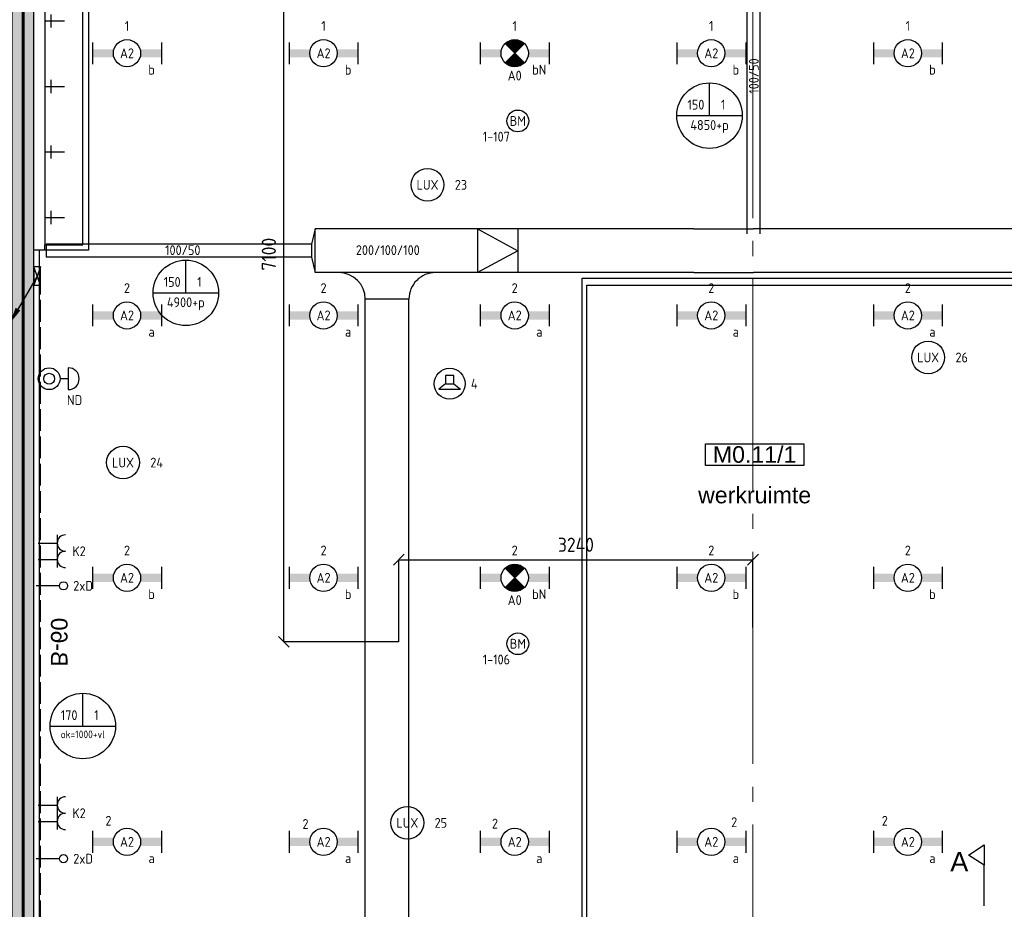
# Model space of a CAD drawing. Header units: millimetres. Extents: x -38031 to 123247, y -16330 to 129979.
# Tile 148 of 235: x 10146 to 19161, y 47643 to 55793. Entities that reach past the tile are written whole.
import ezdxf
from ezdxf.enums import TextEntityAlignment as Align

# ---------------------------------------------------------------- set-up
doc = ezdxf.new("R2010")
doc.units = ezdxf.units.MM
doc.header["$LTSCALE"] = 50
for name, pattern in [('E_GOOT3', [5, 4, -1]), ('HIDDEN', [9.525, 6.35, -3.175]), ('PHANTOM', [63.5, 31.75, -6.35, 6.35, -6.35, 6.35, -6.35]), ('STYLE_11', [5, 3.888855, -0.416718, 0.277786, -0.416641])]:
    doc.linetypes.add(name, pattern=pattern)
for name, color, linetype in [('AB$1A---_ATTRIB035', 8, 'Continuous'), ('AL$1A---_ALGEMEEN', 8, 'Continuous'), ('AL------_MAATVOERING', 2, 'Continuous'), ('AM$1A---_ARCERING', 8, 'Continuous'), ('AT$1A---_TEKST100', 8, 'Continuous'), ('BOUWKUNDIG', 8, 'Continuous'), ('brandscheiding', 5, 'HIDDEN'), ('EB6511--_ATTRIB', 2, 'Continuous'), ('EL6131--_KG', 3, 'Continuous'), ('EL6131--_WG', 3, 'Continuous'), ('EL6222--', 3, 'Continuous'), ('EL6311--', 3, 'Continuous'), ('EL6311--_meetgegevens LUX-waarden', 3, 'Continuous'), ('EL6311--NV', 7, 'Continuous'), ('EL6421--', 3, 'Continuous'), ('EL6441--', 3, 'Continuous'), ('EL6511--', 3, 'Continuous'), ('EM6131--', 1, 'Continuous'), ('Kastenscheiding', 4, 'PHANTOM'), ('lengte voedingskabels', 3, 'Continuous')]:
    doc.layers.add(name, color=color, linetype=linetype)
doc.layers.add('stramien', color=1, linetype='STYLE_11', lineweight=15)
doc.styles.add('Arial', font='ARIAL.TTF')
doc.styles.add('BURO-018', font='iso.shx', dxfattribs={"height": 90})
doc.styles.add('NORATT', font='iso.shx')
doc.styles.get("Standard").update_dxf_attribs({"font": 'iso.shx'})
doc.dimstyles.new('STABICAD', dxfattribs={"dimscale": 100, "dimtxt": 1.3, "dimasz": 1, "dimexe": 0, "dimexo": 0, "dimgap": 1.5, "dimtad": 0, "dimdec": 0, "dimrnd": 10, "dimzin": 0, "dimdsep": 46, "dimtxsty": 'Standard', "dimblk1": 'OBLIQUE', "dimblk2": 'OBLIQUE', "dimsah": 1, "dimcen": -3, "dimclrd": 1, "dimclre": 1, "dimclrt": 1, "dimadec": 0, "dimazin": 0, "dimtfac": 1, "dimtdec": 0, "dimtofl": 0, "dimtmove": 2, "dimatfit": 3, "dimfxl": 0, "dimtvp": 1.055556, "dimtolj": 1, "dimtzin": 0, "dimarcsym": 0})

# ---------------------------------------------------------------- blocks, each defined once
blk = doc.blocks.new('111410A')
at = {"color": 0, "linetype": 'Continuous'}
for p, q in [((-2, 6.5), (2, 6.5)), ((0, 6.5), (0, 5))]:
    blk.add_line(p, q, dxfattribs=at)
for radius in [2, 1]:
    blk.add_circle((0, 3), radius, dxfattribs=at)
blk.add_arc((0, 6.5), 2, 0, 180, dxfattribs=at)
at = {"color": 0, "linetype": 'Continuous', "style": 'BURO-018'}
for tag, p in [('E_SLET1', (0, 10.5)), ('E_GROEP', (0, 0)), ('E_GKAST', (0, 0))]:
    blk.add_attdef(tag, text='', height=1.8, dxfattribs=at).set_placement(p, align=Align.MIDDLE)
at = {"color": 0, "linetype": 'Continuous', "style": 'BURO-018', "flags": 1}
for tag in ['E_MATCODE', 'E_SGROEP']:
    blk.add_attdef(tag, text='', height=1.8, dxfattribs=at).set_placement((0, 0), align=Align.MIDDLE)
blk = doc.blocks.new('_Oblique')
at = {"color": 0, "linetype": 'ByBlock', "lineweight": -2}
blk.add_line((-0.5, -0.5), (0.5, 0.5), dxfattribs=at)
blk = doc.blocks.new('*D47')
at = {"layer": 'AL------_MAATVOERING', "color": 1, "lineweight": -2}
for p, q in [((13617.5, 57195), (12564.1, 57195)), ((12564.1, 50093.4), (12564.1, 57195)), ((13617.5, 50093.4), (12564.1, 50093.4))]:
    blk.add_line(p, q, dxfattribs=at)
at = {"layer": 'AL------_MAATVOERING', "color": 1, "lineweight": -2, "xscale": 100, "yscale": 100, "zscale": 100}
for p, rotation in [((12564.1, 57195), 90), ((12564.1, 50093.4), 270)]:
    blk.add_blockref('_Oblique', p, dxfattribs=dict(at, rotation=rotation))
at = {"layer": 'AL------_MAATVOERING', "color": 1, "insert": (12426.9, 53644.2), "char_height": 130, "attachment_point": 5, "rotation": 90}
blk.add_mtext('\\A1;7100', dxfattribs=at)
blk = doc.blocks.new('*D50')
at = {"layer": 'AL------_MAATVOERING', "color": 1, "lineweight": -2}
for p, q in [((13617.5, 50093.4), (13617.5, 50845.1)), ((13617.5, 50845.1), (16860, 50845.1)), ((16860, 50223.4), (16860, 50845.1))]:
    blk.add_line(p, q, dxfattribs=at)
at = {"layer": 'AL------_MAATVOERING', "color": 1, "lineweight": -2, "xscale": 100, "yscale": 100, "zscale": 100, "rotation": 180}
blk.add_blockref('_Oblique', (13617.5, 50845.1), dxfattribs=at)
at = {"layer": 'AL------_MAATVOERING', "color": 1, "lineweight": -2, "xscale": 100, "yscale": 100, "zscale": 100}
blk.add_blockref('_Oblique', (16860, 50845.1), dxfattribs=at)
at = {"layer": 'AL------_MAATVOERING', "color": 1, "insert": (15238.7, 50982.3), "char_height": 130, "attachment_point": 5}
blk.add_mtext('\\A1;3240', dxfattribs=at)
blk = doc.blocks.new('E00126')
at = {"color": 0, "linetype": 'Continuous'}
for p, q in [((-3, 4.5), (3, 4.5)), ((-1.5, 1), (-1.5, 4.5)), ((1.5, 1), (1.5, 4.5))]:
    blk.add_line(p, q, dxfattribs=at)
for centre in [(-1.5, 6), (1.5, 6)]:
    blk.add_arc(centre, 1.5, 180, 0, dxfattribs=at)
at = {"color": 0, "linetype": 'Continuous', "style": 'BURO-018'}
for tag, p in [('E_GKAST', (0, 11.5)), ('E_GROEP', (0, 8.5)), ('E_SGROEP', (4.5, 8.5))]:
    blk.add_attdef(tag, text='', height=1.8, dxfattribs=at).set_placement(p, align=Align.MIDDLE)
at = {"color": 0, "linetype": 'Continuous', "style": 'BURO-018', "flags": 1}
for tag, p in [('E_VERMCODE', (13, 8.5)), ('E_MATCODE', (0, 0))]:
    blk.add_attdef(tag, text='', height=1.8, dxfattribs=at).set_placement(p, align=Align.MIDDLE)
blk = doc.blocks.new('E00112')
at = {"color": 0, "linetype": 'Continuous'}
for p, q in [((0, 1), (-1, 1)), ((-1, 1), (-1, 0)), ((-1, 0), (0, 1)), ((-1, 1), (0, 0)), ((0, 0), (0, 1)), ((-1, 0), (0, 0))]:
    blk.add_line(p, q, dxfattribs=at)
blk = doc.blocks.new('E00098')
at = {"color": 0, "linetype": 'Continuous'}
blk.add_line((0, 0), (-5, -8.66), dxfattribs=at)
blk.add_lwpolyline([(-5, -8.66, 0, 1, 0), (-3.5, -6.06, 1, 1, 0)], format="xyseb", dxfattribs=at)
blk = doc.blocks.new('1115B6630')
at = {"color": 0}
for p, q in [((-6.3, 2), (-6.3, -2)), ((6.3, 2), (6.3, -2))]:
    blk.add_line(p, q, dxfattribs=at)
at = {"color": 0, "linetype": 'Continuous'}
blk.add_circle((0, 0), 2.5, dxfattribs=at)
at = {"color": 0}
for points in [[(-2.5, 0.75), (-6.3, 0.75), (-2.5, -0.75), (-6.3, -0.75)], [(2.5, 0.75), (6.3, 0.75), (2.5, -0.75), (6.3, -0.75)]]:
    blk.add_solid(points, dxfattribs=at)
at = {"color": 0, "linetype": 'Continuous', "style": 'BURO-018'}
for tag, p in [('E_GKAST', (0, 8)), ('E_GROEP', (0, 5)), ('E_SGROEP', (4.5, 5)), ('E_ARMCODE', (0, 0)), ('E_SLET', (4.5, -3))]:
    blk.add_attdef(tag, text='', height=1.8, dxfattribs=at).set_placement(p, align=Align.MIDDLE)
blk = doc.blocks.new('E00103')
at = {"color": 0, "linetype": 'Continuous'}
for p, q in [((0, 6), (0, 12)), ((-6, 6), (6, 6))]:
    blk.add_line(p, q, dxfattribs=at)
blk.add_circle((0, 6), 6, dxfattribs=at)
at = {"color": 0, "linetype": 'Continuous', "style": 'BURO-018'}
for tag, p in [('E_TEXT1', (-2.5, 8)), ('E_TEXT3', (2.5, 8)), ('E_TEXT6', (0, 4))]:
    blk.add_attdef(tag, text='', height=1.8, dxfattribs=at).set_placement(p, align=Align.MIDDLE)
blk = doc.blocks.new('E00018')
at = {"color": 0, "linetype": 'Continuous'}
for p, q in [((-1.77, -1.77), (1.77, 1.77)), ((1.77, -1.77), (-1.77, 1.77))]:
    blk.add_line(p, q, dxfattribs=at)
at = {"color": 0, "linetype": 'Continuous', "const_width": 2.5}
for points in [[(-0.88, 0.88, -0.198912), (0, 1.25, -0.198912), (0.88, 0.88, -1)], [(-0.88, -0.88, 0.198912), (0, -1.25, 0.198912), (0.88, -0.88, 1)]]:
    blk.add_lwpolyline(points, format="xyb", dxfattribs=at)
blk = doc.blocks.new('1115B6630-NO1')
at = {"color": 0}
for p, q in [((-6.3, 2), (-6.3, -2)), ((6.3, 2), (6.3, -2))]:
    blk.add_line(p, q, dxfattribs=at)
at = {"color": 0, "linetype": 'Continuous'}
blk.add_circle((0, 0), 2.5, dxfattribs=at)
at = {"color": 0}
for points in [[(-2.5, 0.75), (-6.3, 0.75), (-2.5, -0.75), (-6.3, -0.75)], [(2.5, 0.75), (6.3, 0.75), (2.5, -0.75), (6.3, -0.75)]]:
    blk.add_solid(points, dxfattribs=at)
at = {"color": 0, "zscale": 50}
blk.add_blockref('E00018', (0, 0), dxfattribs=at)
at = {"color": 0, "linetype": 'Continuous', "style": 'BURO-018'}
for tag, p in [('E_GKAST', (0, 8)), ('E_GROEP', (0, 5)), ('E_SGROEP', (4.5, 5)), ('E_ARMCODE', (0, 0)), ('E_SLET', (4.5, -3))]:
    blk.add_attdef(tag, text='', height=1.8, dxfattribs=at).set_placement(p, align=Align.MIDDLE)
blk = doc.blocks.new('E00123')
at = {"color": 0, "linetype": 'Continuous'}
blk.add_circle((0, 0), 2, dxfattribs=at)
at = {"color": 0, "linetype": 'Continuous', "style": 'BURO-018'}
for tag, p in [('E_TEXT1', (0, 4.5)), ('E_TEXT2', (0, 0))]:
    blk.add_attdef(tag, text='', height=1.8, dxfattribs=at).set_placement(p, align=Align.MIDDLE)
at = {"color": 0, "linetype": 'Continuous', "style": 'BURO-018', "flags": 1}
blk.add_attdef('E_MATCODE', (0, 0), '', height=1.8, dxfattribs=at)
blk = doc.blocks.new('E-GK-GTC-1903C')
at = {"color": 0, "linetype": 'Continuous'}
for p, q in [((-0.5, 200), (0.5, 200)), ((-0.5, -200), (0.5, -200))]:
    blk.add_line(p, q, dxfattribs=at)
blk = doc.blocks.new('E-GK-GTC-783C')
at = {"color": 0, "linetype": 'Continuous'}
for p, q in [((-0.5, 60), (0.5, 60)), ((-0.5, -60), (0.5, -60))]:
    blk.add_line(p, q, dxfattribs=at)
blk = doc.blocks.new('E-GK-END-78')
at = {"color": 0, "linetype": 'Continuous'}
blk.add_line((0, 60), (0, -60), dxfattribs=at)
blk = doc.blocks.new('E-GK-VLP-1907823')
at = {"color": 0, "linetype": 'Continuous'}
for p, q in [((0, 200), (0, -200)), ((35, 60), (0, 200)), ((35, -60), (35, 60)), ((0, -200), (35, -60))]:
    blk.add_line(p, q, dxfattribs=at)
blk = doc.blocks.new('E00139')
at = {"color": 0, "linetype": 'Continuous'}
blk.add_line((0, 5.25), (0, 1), dxfattribs=at)
blk.add_circle((0, 6), 0.75, dxfattribs=at)
at = {"color": 7, "style": 'BURO-018'}
for tag, p in [('E_COMMENT1', (0, 12)), ('E_DCOM1', (0, 9))]:
    blk.add_attdef(tag, text='', height=1.8, dxfattribs=at).set_placement(p, align=Align.MIDDLE)
at = {"color": 0, "style": 'BURO-018'}
blk.add_attdef('E_TEXT1', text='', height=1.8, dxfattribs=at).set_placement((2.5, 6), align=Align.MIDDLE)
at = {"color": 0, "linetype": 'Continuous', "style": 'BURO-018', "flags": 1}
blk.add_attdef('E_MATCODE', text='', height=1.8, dxfattribs=at).set_placement((0, 0), align=Align.MIDDLE)
blk = doc.blocks.new('E00497')
at = {"color": 0}
for p, q in [((0, 0.75), (1, 2)), ((1, -2), (1, 2)), ((0, 0.75), (-1.5, 0.75)), ((0, -0.75), (0, 0.75)), ((-1.5, -0.75), (0, -0.75)), ((0, -0.75), (1, -2))]:
    blk.add_line(p, q, dxfattribs=at)
blk.add_line((-1.5, 0.75), (-1.5, -0.75))
blk.add_circle((0, 0), 2.84, dxfattribs=at)
at = {"color": 0, "linetype": 'Continuous', "style": 'BURO-018'}
blk.add_attdef('E_TEXT1', text='', height=1.8, dxfattribs=at).set_placement((0, 4.5), align=Align.MIDDLE)
at = {"color": 0, "linetype": 'Continuous', "style": 'BURO-018', "flags": 1}
blk.add_attdef('E_MATCODE', text='', height=1.8, dxfattribs=at).set_placement((0, 0), align=Align.MIDDLE)
blk = doc.blocks.new('E-GK-AH-190F3F3F3')
at = {"color": 0, "linetype": 'Continuous'}
blk.add_line((-200, 243), (200, 243), dxfattribs=at)
for centre, start, end in [((-443, 243), 270, 0), ((443, 243), 180, 270)]:
    blk.add_arc(centre, 243, start, end, dxfattribs=at)
blk = doc.blocks.new('Group-18')
at = {"layer": 'AL$1A---_ALGEMEEN', "color": 0}
blk.add_lwpolyline([(-27676, 29549.8), (-46036, 29549.8), (-46036, 8749.8), (-40206, 8749.8), (-40206, 18249.8), (-27676, 18249.8), (-27676, 29549.8)], dxfattribs=at)
blk = doc.blocks.new('kraan koud')
at = {"layer": 'AL$1A---_ALGEMEEN', "color": 0}
for p, q in [((0, 0), (0, -180)), ((-60.4, -59.9), (59.6, -59.9))]:
    blk.add_line(p, q, dxfattribs=at)
blk = doc.blocks.new('wastrog 2400')
at = {"color": 0}
blk.add_wipeout([(-1200, -100), (1200, -100), (1200, -500), (-1200, -500)], dxfattribs=at).dxf.layer = 'AL$1A---_ALGEMEEN'
at = {"layer": 'AL$1A---_ALGEMEEN', "color": 0}
blk.add_lwpolyline([(-1200, -100), (1200, -100), (1200, -500), (-1200, -500)], close=True, dxfattribs=at)
at = {"color": 0}
blk.add_wipeout([(-1200, 0), (1200, 0), (1200, -100), (-1200, -100)], dxfattribs=at).dxf.layer = 'AL$1A---_ALGEMEEN'
at = {"layer": 'AL$1A---_ALGEMEEN', "color": 0}
blk.add_lwpolyline([(-1200, 0), (1200, 0), (1200, -100), (-1200, -100)], close=True, dxfattribs=at)
at = {"color": 0}
blk.add_wipeout([(-1200, -100), (-1150, -100), (-1150, -450), (-800, -450), (310, -450), (1000, -450), (1150, -450), (1150, -100), (1200, -100), (1200, -450), (1200, -500), (1150, -500), (1000, -500), (310, -500), (-800, -500), (-1150, -500), (-1200, -500), (-1200, -450)], dxfattribs=at).dxf.layer = 'AL$1A---_ALGEMEEN'
at = {"layer": 'AL$1A---_ALGEMEEN', "color": 0}
blk.add_lwpolyline([(-1200, -100), (-1150, -100), (-1150, -450), (-800, -450), (310, -450), (1000, -450), (1150, -450), (1150, -100), (1200, -100), (1200, -450), (1200, -500), (1150, -500), (1000, -500), (310, -500), (-800, -500), (-1150, -500), (-1200, -500), (-1200, -450)], close=True, dxfattribs=at)
for p in [(-899.2, -100), (-299.2, -100), (300.8, -100), (900.8, -100)]:
    blk.add_blockref('kraan koud', p, dxfattribs=at)
blk = doc.blocks.new('ruimtenummer')
at = {"layer": 'AL$1A---_ALGEMEEN', "color": 0, "flags": 1}
for tag, p in [('peil', (-450, -397.1)), ('onderdeel', (-450, -669.8))]:
    blk.add_attdef(tag, p, '', height=151.5, dxfattribs=at)
at = {"color": 0}
blk.add_wipeout([(-450, 100), (450, 100), (450, -100), (-450, -100)], dxfattribs=at).dxf.layer = 'AL$1A---_ALGEMEEN'
at = {"layer": 'AL$1A---_ALGEMEEN', "color": 0}
blk.add_lwpolyline([(-450, 100), (450, 100), (450, -100), (-450, -100)], close=True, dxfattribs=at)
at = {"layer": 'AL$1A---_ALGEMEEN', "color": 0, "style": 'Arial'}
blk.add_attdef('ruimtenummer', text='', height=151.5, dxfattribs=at).set_placement((0, 78), align=Align.TOP_CENTER)
blk = doc.blocks.new('tekst 12 pts')
at = {"layer": 'AL$1A---_ALGEMEEN', "color": 0, "style": 'Arial'}
blk.add_attdef('naam_ruimte', text='', height=151.5, dxfattribs=at).set_placement((0, -41.1), align=Align.TOP_CENTER)
at = {"layer": 'AL$1A---_ALGEMEEN', "color": 0, "flags": 1}
for tag, p in [('oppervlakte', (-264.6, -1003)), ('stramiennummer', (-264.6, -1275.7))]:
    blk.add_attdef(tag, p, '', height=151.5, dxfattribs=at)
blk = doc.blocks.new('txt-brandw.60')
at = {"color": 0}
blk.add_wipeout([(-223.3, -118.5), (223.3, -118.5), (223.3, 124.9), (-223.3, 124.9)], dxfattribs=at).dxf.layer = 'AL$1A---_ALGEMEEN'
at = {"layer": 'AT$1A---_TEKST100', "insert": (0, -112.2), "char_height": 151.525, "attachment_point": 8, "line_spacing_factor": 0.967741, "style": 'Arial'}
blk.add_mtext('{\\C256;\\lB-60}', dxfattribs=at)
blk = doc.blocks.new('Group-153')
at = {"layer": 'AL$1A---_ALGEMEEN', "color": 0}
blk.add_lwpolyline([(-37383.6, 19100.7), (-37383.6, 19472.6), (-37528.6, 19562.9), (-37383.6, 19657.3), (-37383.6, 19472.6)], dxfattribs=at)
at = {"layer": 'AL$1A---_ALGEMEEN', "color": 0, "flags": 1}
for tag in ['peil', 'onderdeel']:
    blk.add_attdef(tag, (-37694.3, 19100.7), '', height=0.2, dxfattribs=at)
at = {"layer": 'AT$1A---_TEKST100', "insert": (-37694.3, 19415.9), "char_height": 176.779, "attachment_point": 7, "line_spacing_factor": 0.967741, "style": 'Arial'}
blk.add_mtext('{\\C256;\\lA}', dxfattribs=at)
blk = doc.blocks.new('200254 W 210 11-06-2007')
at = {"layer": 'AL$1A---_ALGEMEEN'}
for name in ['Group-18', 'Group-153']:
    blk.add_blockref(name, (20162, 3587.4), dxfattribs=at)
ref = blk.add_blockref('tekst 12 pts', (-19324, 26567), dxfattribs=at)
ref.add_attrib('naam_ruimte', 'werkruimte', dxfattribs={"layer": 'AB$1A---_ATTRIB035', "height": 151.52, "style": 'Arial'}).set_placement((-19324, 26525.9), align=Align.TOP_CENTER)
at = {"layer": 'AL$1A---_ALGEMEEN', "rotation": 90}
blk.add_blockref('wastrog 2400', (-25924, 29892.3), dxfattribs=at)
at = {"layer": 'AL$1A---_ALGEMEEN'}
ref = blk.add_blockref('ruimtenummer', (-19324, 26819.6), dxfattribs=at)
ref.add_attrib('ruimtenummer', 'M0.11/1', dxfattribs={"layer": 'AB$1A---_ATTRIB035', "height": 151.52, "style": 'Arial'}).set_placement((-19324, 26897.6), align=Align.TOP_CENTER)
at = {"layer": 'AL$1A---_ALGEMEEN', "xscale": -1, "rotation": 270}
blk.add_blockref('txt-brandw.60', (-25657.1, 25102.4), dxfattribs=at)
at = {"layer": 'AM$1A---_ARCERING', "linetype": 'Continuous', "lineweight": 0}
blk.add_hatch(color=256, dxfattribs=at).paths.add_polyline_path([(-26124, 21182.6), (-26124, 11137.7), (-26374, 11137.7), (-26374, 4171.7), (-26174, 4171.7), (-26174, 4313.4), (-23424, 4313.4), (-23424, 4513.4), (-26174, 4513.4), (-26174, 10687.7), (-25924, 10687.7), (-25924, 33642.4), (-26124, 33642.4), (-26124, 32432.5), (-26374, 32432.5), (-26374, 31982.5), (-26124, 31982.5), (-26124, 21632.6), (-26374, 21632.6), (-26374, 21182.6)])
at = {"layer": 'AL$1A---_ALGEMEEN'}
blk.add_lwpolyline([(-26124, 21182.6), (-26124, 11137.7), (-26374, 11137.7), (-26374, 4171.7), (-26174, 4171.7), (-26174, 4313.4), (-23424, 4313.4), (-23424, 4513.4), (-26174, 4513.4), (-26174, 10687.7), (-25924, 10687.7), (-25924, 33642.4), (-26124, 33642.4), (-26124, 32432.5), (-26374, 32432.5), (-26374, 31982.5), (-26124, 31982.5), (-26124, 21632.6), (-26374, 21632.6), (-26374, 21182.6)], close=True, dxfattribs=at)
at = {"layer": 'stramien', "ltscale": 10}
blk.add_line((-19339, -41013.6), (-19339, 36216.4), dxfattribs=at)
blk = doc.blocks.new('080101-lux')
at = {"color": 0, "linetype": 'Continuous'}
blk.add_circle((0, 0), 3, dxfattribs=at)
at = {"color": 0, "linetype": 'Continuous', "style": 'BURO-018'}
blk.add_attdef('E_TEXT', text='', height=1.8, dxfattribs=at).set_placement((0, 0), align=Align.MIDDLE)
at = {"color": 0, "linetype": 'Continuous', "style": 'BURO-018', "flags": 1}
for tag, p in [('E_ID', (0, 0)), ('E_NUMMER', (0, -5))]:
    blk.add_attdef(tag, p, '', height=1.8, dxfattribs=at)
at = {"color": 0, "linetype": 'Continuous', "style": 'BURO-018'}
blk.add_attdef('E_KODE', text='', height=1.8, dxfattribs=at).set_placement((5, 0), align=Align.MIDDLE_LEFT)

msp = doc.modelspace()

# ---------------------------------------------------------------- block references
at = {"layer": 'BOUWKUNDIG'}
msp.add_blockref('200254 W 210 11-06-2007', (36199, 24987.6), dxfattribs=at)

# ---------------------------------------------------------------- next in the draw order: linework, layer by layer
at = {"layer": 'brandscheiding', "const_width": 30}
msp.add_lwpolyline([(10177.2, 29399.4), (10177.2, 58682.4), (65540.9, 58682.4), (65540.9, 46231.3)], dxfattribs=at)
at = {"layer": 'EL6131--_KG'}
for p, q in [((14338.1, 53875.6), (14338.1, 53475.6)), ((14338.1, 53875.6), (14706.1, 53675.6)), ((14706.1, 53875.6), (14706.1, 53475.6)), ((14706.1, 53675.6), (14338.1, 53475.6))]:
    msp.add_line(p, q, dxfattribs=at)
at = {"layer": 'EL6131--_WG', "linetype": 'E_GOOT3'}
for p, q in [((10275, 37274.8), (10275, 53529)), ((10335, 53529), (10275, 53529)), ((10335, 37274.8), (10335, 53529))]:
    msp.add_line(p, q, dxfattribs=at)
at = {"layer": 'Kastenscheiding'}
msp.add_line((10177.2, 18459.4), (10177.2, 59644.7), dxfattribs=at)
at = {"layer": 'lengte voedingskabels'}
for points in [[(16355.5, 29537.4), (16355.5, 29891.1), (15297.3, 29891.1), (15297.3, 53424.2), (28463.2, 53424.2), (28463.2, 47477.3), (35044.4, 47477.3), (35044.4, 53907.3), (29080.3, 53907.3), (29080.3, 58315.2), (30174, 58315.2)], [(16413, 29535), (16413, 29940.1), (15338.1, 29940.1), (15338.1, 53359.3), (28391.3, 53359.3), (28391.3, 47384), (35104.7, 47384), (35104.7, 49432.6), (44425.8, 49432.6), (44425.8, 53437.3), (52392.8, 53437.3), (52392.8, 55410)]]:
    msp.add_lwpolyline(points, dxfattribs=at)

# ---------------------------------------------------------------- next in the draw order: block references
at = {"layer": 'EL6131--_KG'}
for name, p, xscale, rotation in [('E-GK-GTC-783C', (16866.1, 55349.7), 3039.127254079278, 89.99999999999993), ('E-GK-GTC-1903C', (13179.7, 53675.6), 656.4586958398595, 180), ('E-GK-GTC-1903C', (14914.4, 53675.6), 2809.82122819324, 179.9999999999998), ('E-GK-GTC-1903C', (22438.3, 53675.6), 11144.32594998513, 180), ('E-GK-GTC-783C', (11602.6, 53675.6), 2429.522588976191, 180), ('E-GK-GTC-1903C', (13509.5, 42924.8), 20615.73978698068, 89.99999999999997)]:
    msp.add_blockref(name, p, dxfattribs=dict(at, xscale=xscale, rotation=rotation))
at = {"layer": 'EL6131--_KG', "rotation": 180}
for name, p in [('E-GK-VLP-1907823', (12851.7, 53675.6)), ('E-GK-AH-190F3F3F3', (13509.5, 53475.6))]:
    msp.add_blockref(name, p, dxfattribs=at)
at = {"layer": 'EL6131--_KG', "xscale": 546.7888954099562}
msp.add_blockref('E-GK-GTC-1903C', (16592.7, 53675.6), dxfattribs=at)
at = {"layer": 'EL6131--_KG'}
msp.add_blockref('E-GK-END-78', (10387.8, 53675.6), dxfattribs=at)
at = {"layer": 'EL6131--_WG', "xscale": 60, "yscale": 170, "zscale": 60, "rotation": 180}
msp.add_blockref('E00112', (10275, 53529), dxfattribs=at)
at = {"layer": 'EL6131--_WG', "color": 1, "linetype": 'E_GOOT3'}
ref = msp.add_blockref('E00103', (10723.4, 49021.3), dxfattribs=dict(at, xscale=50, yscale=50, zscale=50))
ref.add_attrib('E_TEXT1', '170', dxfattribs={"layer": '0', "color": 1, "linetype": 'Continuous', "height": 90, "style": 'BURO-018'}).set_placement((10598.4, 49421.3), align=Align.MIDDLE)
ref.add_attrib('E_TEXT3', '1', dxfattribs={"layer": '0', "color": 1, "linetype": 'Continuous', "height": 90, "style": 'BURO-018'}).set_placement((10848.4, 49421.3), align=Align.MIDDLE)
ref.add_attrib('E_TEXT6', 'ok=1000+vl', dxfattribs={"layer": '0', "color": 1, "linetype": 'Continuous', "height": 70, "style": 'BURO-018'}).set_placement((10723.4, 49245.1), align=Align.MIDDLE)
at = {"layer": 'EL6222--', "xscale": 50, "yscale": 50, "zscale": 50, "rotation": 270}
msp.add_blockref('111410A', (10265.5, 52503.4), dxfattribs=at)
at = {"layer": 'EL6222--'}
ref = msp.add_blockref('E00126', (10264.1, 50923.2), dxfattribs=dict(at, xscale=50, yscale=50, zscale=50, rotation=270))
ref.add_attrib('E_GROEP', 'K2', dxfattribs={"layer": '0', "color": 1, "linetype": 'Continuous', "height": 90, "style": 'BURO-018'}).set_placement((10689.1, 50923.2), align=Align.MIDDLE)
ref = msp.add_blockref('E00126', (10264.1, 48523.2), dxfattribs=dict(at, xscale=50, yscale=50, zscale=50, rotation=270))
ref.add_attrib('E_GROEP', 'K2', dxfattribs={"layer": '0', "color": 1, "linetype": 'Continuous', "height": 90, "style": 'BURO-018'}).set_placement((10689.1, 48523.2), align=Align.MIDDLE)
at = {"layer": 'EL6311--'}
ref = msp.add_blockref('1115B6630', (11128, 55484.7), dxfattribs=dict(at, xscale=50, yscale=50, zscale=50))
ref.add_attrib('E_ARMCODE', 'A2', dxfattribs={"layer": '0', "color": 1, "linetype": 'Continuous', "height": 90, "style": 'BURO-018'}).set_placement((11128, 55484.7), align=Align.MIDDLE)
ref.add_attrib('E_SLET', 'b', dxfattribs={"layer": '0', "color": 1, "linetype": 'Continuous', "height": 90, "style": 'BURO-018'}).set_placement((11353, 55334.7), align=Align.MIDDLE)
ref.add_attrib('E_GROEP', '1', dxfattribs={"layer": '0', "color": 1, "linetype": 'Continuous', "height": 90, "style": 'BURO-018'}).set_placement((11128, 55734.7), align=Align.MIDDLE)
ref = msp.add_blockref('1115B6630', (12928, 55484.7), dxfattribs=dict(at, xscale=50, yscale=50, zscale=50))
ref.add_attrib('E_ARMCODE', 'A2', dxfattribs={"layer": '0', "color": 1, "linetype": 'Continuous', "height": 90, "style": 'BURO-018'}).set_placement((12928, 55484.7), align=Align.MIDDLE)
ref.add_attrib('E_SLET', 'b', dxfattribs={"layer": '0', "color": 1, "linetype": 'Continuous', "height": 90, "style": 'BURO-018'}).set_placement((13153, 55334.7), align=Align.MIDDLE)
ref.add_attrib('E_GROEP', '1', dxfattribs={"layer": '0', "color": 1, "linetype": 'Continuous', "height": 90, "style": 'BURO-018'}).set_placement((12928, 55734.7), align=Align.MIDDLE)
ref = msp.add_blockref('1115B6630', (16478, 55484.7), dxfattribs=dict(at, xscale=50, yscale=50, zscale=50))
ref.add_attrib('E_ARMCODE', 'A2', dxfattribs={"layer": '0', "color": 1, "linetype": 'Continuous', "height": 90, "style": 'BURO-018'}).set_placement((16478, 55484.7), align=Align.MIDDLE)
ref.add_attrib('E_SLET', 'b', dxfattribs={"layer": '0', "color": 1, "linetype": 'Continuous', "height": 90, "style": 'BURO-018'}).set_placement((16703, 55334.7), align=Align.MIDDLE)
ref.add_attrib('E_GROEP', '1', dxfattribs={"layer": '0', "color": 1, "linetype": 'Continuous', "height": 90, "style": 'BURO-018'}).set_placement((16478, 55734.7), align=Align.MIDDLE)
ref = msp.add_blockref('1115B6630', (18278, 55484.7), dxfattribs=dict(at, xscale=50, yscale=50, zscale=50))
ref.add_attrib('E_ARMCODE', 'A2', dxfattribs={"layer": '0', "color": 1, "linetype": 'Continuous', "height": 90, "style": 'BURO-018'}).set_placement((18278, 55484.7), align=Align.MIDDLE)
ref.add_attrib('E_SLET', 'b', dxfattribs={"layer": '0', "color": 1, "linetype": 'Continuous', "height": 90, "style": 'BURO-018'}).set_placement((18503, 55334.7), align=Align.MIDDLE)
ref.add_attrib('E_GROEP', '1', dxfattribs={"layer": '0', "color": 1, "linetype": 'Continuous', "height": 90, "style": 'BURO-018'}).set_placement((18278, 55734.7), align=Align.MIDDLE)
ref = msp.add_blockref('1115B6630', (11128, 53083.4), dxfattribs=dict(at, xscale=50, yscale=50, zscale=50))
ref.add_attrib('E_ARMCODE', 'A2', dxfattribs={"layer": '0', "color": 1, "linetype": 'Continuous', "height": 90, "style": 'BURO-018'}).set_placement((11128, 53083.4), align=Align.MIDDLE)
ref.add_attrib('E_SLET', 'a', dxfattribs={"layer": '0', "color": 1, "linetype": 'Continuous', "height": 90, "style": 'BURO-018'}).set_placement((11353, 52933.4), align=Align.MIDDLE)
ref.add_attrib('E_GROEP', '2', dxfattribs={"layer": '0', "color": 1, "linetype": 'Continuous', "height": 90, "style": 'BURO-018'}).set_placement((11128, 53333.4), align=Align.MIDDLE)
ref = msp.add_blockref('1115B6630', (12928, 53083.4), dxfattribs=dict(at, xscale=50, yscale=50, zscale=50))
ref.add_attrib('E_ARMCODE', 'A2', dxfattribs={"layer": '0', "color": 1, "linetype": 'Continuous', "height": 90, "style": 'BURO-018'}).set_placement((12928, 53083.4), align=Align.MIDDLE)
ref.add_attrib('E_SLET', 'a', dxfattribs={"layer": '0', "color": 1, "linetype": 'Continuous', "height": 90, "style": 'BURO-018'}).set_placement((13153, 52933.4), align=Align.MIDDLE)
ref.add_attrib('E_GROEP', '2', dxfattribs={"layer": '0', "color": 1, "linetype": 'Continuous', "height": 90, "style": 'BURO-018'}).set_placement((12928, 53333.4), align=Align.MIDDLE)
ref = msp.add_blockref('1115B6630', (14678, 53083.4), dxfattribs=dict(at, xscale=50, yscale=50, zscale=50))
ref.add_attrib('E_ARMCODE', 'A2', dxfattribs={"layer": '0', "color": 1, "linetype": 'Continuous', "height": 90, "style": 'BURO-018'}).set_placement((14678, 53083.4), align=Align.MIDDLE)
ref.add_attrib('E_SLET', 'a', dxfattribs={"layer": '0', "color": 1, "linetype": 'Continuous', "height": 90, "style": 'BURO-018'}).set_placement((14903, 52933.4), align=Align.MIDDLE)
ref.add_attrib('E_GROEP', '2', dxfattribs={"layer": '0', "color": 1, "linetype": 'Continuous', "height": 90, "style": 'BURO-018'}).set_placement((14678, 53333.4), align=Align.MIDDLE)
ref = msp.add_blockref('1115B6630', (16478, 53083.4), dxfattribs=dict(at, xscale=50, yscale=50, zscale=50))
ref.add_attrib('E_ARMCODE', 'A2', dxfattribs={"layer": '0', "color": 1, "linetype": 'Continuous', "height": 90, "style": 'BURO-018'}).set_placement((16478, 53083.4), align=Align.MIDDLE)
ref.add_attrib('E_SLET', 'a', dxfattribs={"layer": '0', "color": 1, "linetype": 'Continuous', "height": 90, "style": 'BURO-018'}).set_placement((16703, 52933.4), align=Align.MIDDLE)
ref.add_attrib('E_GROEP', '2', dxfattribs={"layer": '0', "color": 1, "linetype": 'Continuous', "height": 90, "style": 'BURO-018'}).set_placement((16478, 53333.4), align=Align.MIDDLE)
ref = msp.add_blockref('1115B6630', (18278, 53083.4), dxfattribs=dict(at, xscale=50, yscale=50, zscale=50))
ref.add_attrib('E_ARMCODE', 'A2', dxfattribs={"layer": '0', "color": 1, "linetype": 'Continuous', "height": 90, "style": 'BURO-018'}).set_placement((18278, 53083.4), align=Align.MIDDLE)
ref.add_attrib('E_SLET', 'a', dxfattribs={"layer": '0', "color": 1, "linetype": 'Continuous', "height": 90, "style": 'BURO-018'}).set_placement((18503, 52933.4), align=Align.MIDDLE)
ref.add_attrib('E_GROEP', '2', dxfattribs={"layer": '0', "color": 1, "linetype": 'Continuous', "height": 90, "style": 'BURO-018'}).set_placement((18278, 53333.4), align=Align.MIDDLE)
ref = msp.add_blockref('1115B6630', (11128, 50679.9), dxfattribs=dict(at, xscale=50, yscale=50, zscale=50))
ref.add_attrib('E_ARMCODE', 'A2', dxfattribs={"layer": '0', "color": 1, "linetype": 'Continuous', "height": 90, "style": 'BURO-018'}).set_placement((11128, 50679.9), align=Align.MIDDLE)
ref.add_attrib('E_SLET', 'b', dxfattribs={"layer": '0', "color": 1, "linetype": 'Continuous', "height": 90, "style": 'BURO-018'}).set_placement((11353, 50529.9), align=Align.MIDDLE)
ref.add_attrib('E_GROEP', '2', dxfattribs={"layer": '0', "color": 1, "linetype": 'Continuous', "height": 90, "style": 'BURO-018'}).set_placement((11128, 50929.9), align=Align.MIDDLE)
ref = msp.add_blockref('1115B6630', (12928, 50679.9), dxfattribs=dict(at, xscale=50, yscale=50, zscale=50))
ref.add_attrib('E_ARMCODE', 'A2', dxfattribs={"layer": '0', "color": 1, "linetype": 'Continuous', "height": 90, "style": 'BURO-018'}).set_placement((12928, 50679.9), align=Align.MIDDLE)
ref.add_attrib('E_SLET', 'b', dxfattribs={"layer": '0', "color": 1, "linetype": 'Continuous', "height": 90, "style": 'BURO-018'}).set_placement((13153, 50529.9), align=Align.MIDDLE)
ref.add_attrib('E_GROEP', '2', dxfattribs={"layer": '0', "color": 1, "linetype": 'Continuous', "height": 90, "style": 'BURO-018'}).set_placement((12928, 50929.9), align=Align.MIDDLE)
ref = msp.add_blockref('1115B6630', (16478, 50679.9), dxfattribs=dict(at, xscale=50, yscale=50, zscale=50))
ref.add_attrib('E_ARMCODE', 'A2', dxfattribs={"layer": '0', "color": 1, "linetype": 'Continuous', "height": 90, "style": 'BURO-018'}).set_placement((16478, 50679.9), align=Align.MIDDLE)
ref.add_attrib('E_SLET', 'b', dxfattribs={"layer": '0', "color": 1, "linetype": 'Continuous', "height": 90, "style": 'BURO-018'}).set_placement((16703, 50529.9), align=Align.MIDDLE)
ref.add_attrib('E_GROEP', '2', dxfattribs={"layer": '0', "color": 1, "linetype": 'Continuous', "height": 90, "style": 'BURO-018'}).set_placement((16478, 50929.9), align=Align.MIDDLE)
ref = msp.add_blockref('1115B6630', (18278, 50679.9), dxfattribs=dict(at, xscale=50, yscale=50, zscale=50))
ref.add_attrib('E_ARMCODE', 'A2', dxfattribs={"layer": '0', "color": 1, "linetype": 'Continuous', "height": 90, "style": 'BURO-018'}).set_placement((18278, 50679.9), align=Align.MIDDLE)
ref.add_attrib('E_SLET', 'b', dxfattribs={"layer": '0', "color": 1, "linetype": 'Continuous', "height": 90, "style": 'BURO-018'}).set_placement((18503, 50529.9), align=Align.MIDDLE)
ref.add_attrib('E_GROEP', '2', dxfattribs={"layer": '0', "color": 1, "linetype": 'Continuous', "height": 90, "style": 'BURO-018'}).set_placement((18278, 50929.9), align=Align.MIDDLE)
ref = msp.add_blockref('1115B6630', (11128, 48260.6), dxfattribs=dict(at, xscale=50, yscale=50, zscale=50))
ref.add_attrib('E_ARMCODE', 'A2', dxfattribs={"layer": '0', "color": 1, "linetype": 'Continuous', "height": 90, "style": 'BURO-018'}).set_placement((11128, 48260.6), align=Align.MIDDLE)
ref.add_attrib('E_SLET', 'a', dxfattribs={"layer": '0', "color": 1, "linetype": 'Continuous', "height": 90, "style": 'BURO-018'}).set_placement((11353, 48110.6), align=Align.MIDDLE)
ref.add_attrib('E_GROEP', '2', dxfattribs={"layer": '0', "color": 1, "linetype": 'Continuous', "height": 90, "style": 'BURO-018'}).set_placement((10958.3, 48453.8), align=Align.MIDDLE)
ref = msp.add_blockref('1115B6630', (18278, 48260.6), dxfattribs=dict(at, xscale=50, yscale=50, zscale=50))
ref.add_attrib('E_ARMCODE', 'A2', dxfattribs={"layer": '0', "color": 1, "linetype": 'Continuous', "height": 90, "style": 'BURO-018'}).set_placement((18278, 48260.6), align=Align.MIDDLE)
ref.add_attrib('E_SLET', 'a', dxfattribs={"layer": '0', "color": 1, "linetype": 'Continuous', "height": 90, "style": 'BURO-018'}).set_placement((18503, 48110.6), align=Align.MIDDLE)
ref.add_attrib('E_GROEP', '2', dxfattribs={"layer": '0', "color": 1, "linetype": 'Continuous', "height": 90, "style": 'BURO-018'}).set_placement((18067, 48453.4), align=Align.MIDDLE)
ref = msp.add_blockref('1115B6630', (12928, 48260.6), dxfattribs=dict(at, xscale=50, yscale=50, zscale=50))
ref.add_attrib('E_ARMCODE', 'A2', dxfattribs={"layer": '0', "color": 1, "linetype": 'Continuous', "height": 90, "style": 'BURO-018'}).set_placement((12928, 48260.6), align=Align.MIDDLE)
ref.add_attrib('E_SLET', 'a', dxfattribs={"layer": '0', "color": 1, "linetype": 'Continuous', "height": 90, "style": 'BURO-018'}).set_placement((13153, 48110.6), align=Align.MIDDLE)
ref.add_attrib('E_GROEP', '2', dxfattribs={"layer": '0', "color": 1, "linetype": 'Continuous', "height": 90, "style": 'BURO-018'}).set_placement((12762.5, 48424.4), align=Align.MIDDLE)
ref = msp.add_blockref('1115B6630', (14678, 48260.6), dxfattribs=dict(at, xscale=50, yscale=50, zscale=50))
ref.add_attrib('E_ARMCODE', 'A2', dxfattribs={"layer": '0', "color": 1, "linetype": 'Continuous', "height": 90, "style": 'BURO-018'}).set_placement((14678, 48260.6), align=Align.MIDDLE)
ref.add_attrib('E_SLET', 'a', dxfattribs={"layer": '0', "color": 1, "linetype": 'Continuous', "height": 90, "style": 'BURO-018'}).set_placement((14903, 48110.6), align=Align.MIDDLE)
ref.add_attrib('E_GROEP', '2', dxfattribs={"layer": '0', "color": 1, "linetype": 'Continuous', "height": 90, "style": 'BURO-018'}).set_placement((14497, 48427.8), align=Align.MIDDLE)
ref = msp.add_blockref('1115B6630', (16478, 48260.6), dxfattribs=dict(at, xscale=50, yscale=50, zscale=50))
ref.add_attrib('E_ARMCODE', 'A2', dxfattribs={"layer": '0', "color": 1, "linetype": 'Continuous', "height": 90, "style": 'BURO-018'}).set_placement((16478, 48260.6), align=Align.MIDDLE)
ref.add_attrib('E_SLET', 'a', dxfattribs={"layer": '0', "color": 1, "linetype": 'Continuous', "height": 90, "style": 'BURO-018'}).set_placement((16703, 48110.6), align=Align.MIDDLE)
ref.add_attrib('E_GROEP', '2', dxfattribs={"layer": '0', "color": 1, "linetype": 'Continuous', "height": 90, "style": 'BURO-018'}).set_placement((16687.7, 48440.3), align=Align.MIDDLE)
at = {"layer": 'EL6311--_meetgegevens LUX-waarden'}
ref = msp.add_blockref('080101-lux', (13880, 54279.6), dxfattribs=dict(at, xscale=50, yscale=50, zscale=50))
ref.add_attrib('E_TEXT', 'LUX', dxfattribs={"layer": '0', "color": 1, "linetype": 'Continuous', "height": 90, "style": 'BURO-018'}).set_placement((13880, 54279.6), align=Align.MIDDLE)
ref.add_attrib('E_KODE', '23', dxfattribs={"layer": '0', "color": 1, "linetype": 'Continuous', "height": 90, "style": 'BURO-018'}).set_placement((14130, 54279.6), align=Align.MIDDLE_LEFT)
ref = msp.add_blockref('080101-lux', (18464.2, 52698.2), dxfattribs=dict(at, xscale=50, yscale=50, zscale=50))
ref.add_attrib('E_TEXT', 'LUX', dxfattribs={"layer": '0', "color": 1, "linetype": 'Continuous', "height": 90, "style": 'BURO-018'}).set_placement((18464.2, 52698.2), align=Align.MIDDLE)
ref.add_attrib('E_KODE', '26', dxfattribs={"layer": '0', "color": 1, "linetype": 'Continuous', "height": 90, "style": 'BURO-018'}).set_placement((18714.2, 52698.2), align=Align.MIDDLE_LEFT)
ref = msp.add_blockref('080101-lux', (11091.8, 51735.2), dxfattribs=dict(at, xscale=50, yscale=50, zscale=50))
ref.add_attrib('E_TEXT', 'LUX', dxfattribs={"layer": '0', "color": 1, "linetype": 'Continuous', "height": 90, "style": 'BURO-018'}).set_placement((11091.8, 51735.2), align=Align.MIDDLE)
ref.add_attrib('E_KODE', '24', dxfattribs={"layer": '0', "color": 1, "linetype": 'Continuous', "height": 90, "style": 'BURO-018'}).set_placement((11341.8, 51735.2), align=Align.MIDDLE_LEFT)
ref = msp.add_blockref('080101-lux', (13695.1, 48434.8), dxfattribs=dict(at, xscale=50, yscale=50, zscale=50))
ref.add_attrib('E_TEXT', 'LUX', dxfattribs={"layer": '0', "color": 1, "linetype": 'Continuous', "height": 90, "style": 'BURO-018'}).set_placement((13695.1, 48434.8), align=Align.MIDDLE)
ref.add_attrib('E_KODE', '25', dxfattribs={"layer": '0', "color": 1, "linetype": 'Continuous', "height": 90, "style": 'BURO-018'}).set_placement((13945.1, 48434.8), align=Align.MIDDLE_LEFT)
at = {"layer": 'EL6311--NV'}
ref = msp.add_blockref('1115B6630-NO1', (14678, 55484.7), dxfattribs=dict(at, xscale=50, yscale=50, zscale=50))
ref.add_attrib('E_ARMCODE', 'A0', dxfattribs={"layer": '0', "color": 1, "linetype": 'Continuous', "height": 90, "style": 'BURO-018'}).set_placement((14678, 55280.3), align=Align.MIDDLE)
ref.add_attrib('E_SLET', 'bN', dxfattribs={"layer": '0', "color": 1, "linetype": 'Continuous', "height": 90, "style": 'BURO-018'}).set_placement((14903, 55334.7), align=Align.MIDDLE)
ref.add_attrib('E_GROEP', '1', dxfattribs={"layer": '0', "color": 1, "linetype": 'Continuous', "height": 90, "style": 'BURO-018'}).set_placement((14678, 55734.7), align=Align.MIDDLE)
ref = msp.add_blockref('1115B6630-NO1', (14678, 50679.9), dxfattribs=dict(at, xscale=50, yscale=50, zscale=50))
ref.add_attrib('E_ARMCODE', 'A0', dxfattribs={"layer": '0', "color": 1, "linetype": 'Continuous', "height": 90, "style": 'BURO-018'}).set_placement((14678, 50475.5), align=Align.MIDDLE)
ref.add_attrib('E_SLET', 'bN', dxfattribs={"layer": '0', "color": 1, "linetype": 'Continuous', "height": 90, "style": 'BURO-018'}).set_placement((14903, 50529.9), align=Align.MIDDLE)
ref.add_attrib('E_GROEP', '2', dxfattribs={"layer": '0', "color": 1, "linetype": 'Continuous', "height": 90, "style": 'BURO-018'}).set_placement((14678, 50929.9), align=Align.MIDDLE)
at = {"layer": 'EL6421--'}
ref = msp.add_blockref('E00497', (14082.7, 52457.7), dxfattribs=dict(at, xscale=50, yscale=50, zscale=50, rotation=270))
ref.add_attrib('E_TEXT1', '4', dxfattribs={"layer": '0', "color": 1, "linetype": 'Continuous', "height": 90, "style": 'BURO-018'}).set_placement((14307.7, 52457.7), align=Align.MIDDLE)
at = {"layer": 'EL6441--'}
ref = msp.add_blockref('E00139', (10246.6, 50606.1), dxfattribs=dict(at, xscale=50, yscale=50, zscale=50, rotation=270.0000000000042))
ref.add_attrib('E_TEXT1', '2xD', dxfattribs={"layer": '0', "color": 1, "height": 90, "style": 'BURO-018'}).set_placement((10726, 50606.1), align=Align.MIDDLE)
ref = msp.add_blockref('E00139', (10246.6, 48106.1), dxfattribs=dict(at, xscale=50, yscale=50, zscale=50, rotation=270.0000000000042))
ref.add_attrib('E_TEXT1', '2xD', dxfattribs={"layer": '0', "color": 1, "height": 90, "style": 'BURO-018'}).set_placement((10726, 48106.1), align=Align.MIDDLE)
at = {"layer": 'EL6511--'}
ref = msp.add_blockref('E00123', (14706.3, 54864.7), dxfattribs=dict(at, xscale=50, yscale=50, zscale=50))
ref.add_attrib('E_TEXT2', 'BM', dxfattribs={"layer": 'EB6511--_ATTRIB', "color": 1, "linetype": 'Continuous', "height": 90, "style": 'NORATT'}).set_placement((14706.3, 54864.7), align=Align.MIDDLE)
ref.add_attrib('E_TEXT1', '1-107', dxfattribs={"layer": 'EB6511--_ATTRIB', "color": 1, "linetype": 'Continuous', "height": 90, "style": 'NORATT'}).set_placement((14509.5, 54720.8), align=Align.MIDDLE)
ref = msp.add_blockref('E00123', (14707.2, 50075.6), dxfattribs=dict(at, xscale=50, yscale=50, zscale=50))
ref.add_attrib('E_TEXT2', 'BM', dxfattribs={"layer": 'EB6511--_ATTRIB', "color": 1, "linetype": 'Continuous', "height": 90, "style": 'NORATT'}).set_placement((14707.2, 50075.6), align=Align.MIDDLE)
ref.add_attrib('E_TEXT1', '1-106', dxfattribs={"layer": 'EB6511--_ATTRIB', "color": 1, "linetype": 'Continuous', "height": 90, "style": 'NORATT'}).set_placement((14510.3, 49931.6), align=Align.MIDDLE)
at = {"layer": 'EM6131--'}
ref = msp.add_blockref('E00103', (16462.3, 54613.9), dxfattribs=dict(at, xscale=50, yscale=50, zscale=50))
ref.add_attrib('E_TEXT1', '150', dxfattribs={"layer": '0', "color": 1, "linetype": 'Continuous', "height": 90, "style": 'BURO-018'}).set_placement((16337.3, 55013.9), align=Align.MIDDLE)
ref.add_attrib('E_TEXT3', '1', dxfattribs={"layer": '0', "color": 1, "linetype": 'Continuous', "height": 90, "style": 'BURO-018'}).set_placement((16587.3, 55013.9), align=Align.MIDDLE)
ref.add_attrib('E_TEXT6', '4850+p', dxfattribs={"layer": '0', "color": 1, "linetype": 'Continuous', "height": 90, "style": 'BURO-018'}).set_placement((16462.3, 54813.9), align=Align.MIDDLE)
ref = msp.add_blockref('E00103', (11666.7, 52989.9), dxfattribs=dict(at, xscale=50, yscale=50, zscale=50))
ref.add_attrib('E_TEXT1', '150', dxfattribs={"layer": '0', "color": 1, "linetype": 'Continuous', "height": 90, "style": 'BURO-018'}).set_placement((11541.7, 53389.9), align=Align.MIDDLE)
ref.add_attrib('E_TEXT3', '1', dxfattribs={"layer": '0', "color": 1, "linetype": 'Continuous', "height": 90, "style": 'BURO-018'}).set_placement((11791.7, 53389.9), align=Align.MIDDLE)
ref.add_attrib('E_TEXT6', '4900+p', dxfattribs={"layer": '0', "color": 1, "linetype": 'Continuous', "height": 90, "style": 'BURO-018'}).set_placement((11666.7, 53189.9), align=Align.MIDDLE)
at = {"layer": 'EM6131--', "xscale": 50, "yscale": 50, "zscale": 50}
msp.add_blockref('E00098', (10305, 53444), dxfattribs=at)

# ---------------------------------------------------------------- next in the draw order: texts
at = {"layer": 'EL6222--', "color": 1, "style": 'BURO-018'}
msp.add_text('ND', height=90, dxfattribs=at).set_placement((10578.4, 52262.9))
at = {"layer": 'EM6131--', "color": 1, "linetype": 'Continuous', "style": 'BURO-018'}
msp.add_text('100/50', height=90, rotation=90, dxfattribs=at).set_placement((16868, 55276.6), align=Align.MIDDLE)
for s, p in [('100/50', (11638.9, 53681.4)), ('200/100/100', (13516.3, 53681.4))]:
    msp.add_text(s, height=90, dxfattribs=at).set_placement(p, align=Align.MIDDLE)

# ---------------------------------------------------------------- next in the draw order: dimensions: what is measured, and where the dimension line sits
at = {"layer": 'AL------_MAATVOERING'}
dim = msp.add_linear_dim(base=(12564.1, 57195), p1=(13617.5, 50093.4), p2=(13617.5, 57195), angle=90, dimstyle='STABICAD', dxfattribs=at)
dim.commit()
dim.dimension.update_dxf_attribs({"geometry": '*D47', "text_midpoint": (12426.9, 53644.2)})
dim = msp.add_linear_dim(base=(16860, 50845.0679), p1=(13617.4675, 50093.3623), p2=(16860, 50223.3623), dimstyle='STABICAD', dxfattribs=at)
dim.commit()
dim.dimension.update_dxf_attribs({"geometry": '*D50', "text_midpoint": (15238.7338, 50982.2901)})

doc.saveas('drawing.dxf')
